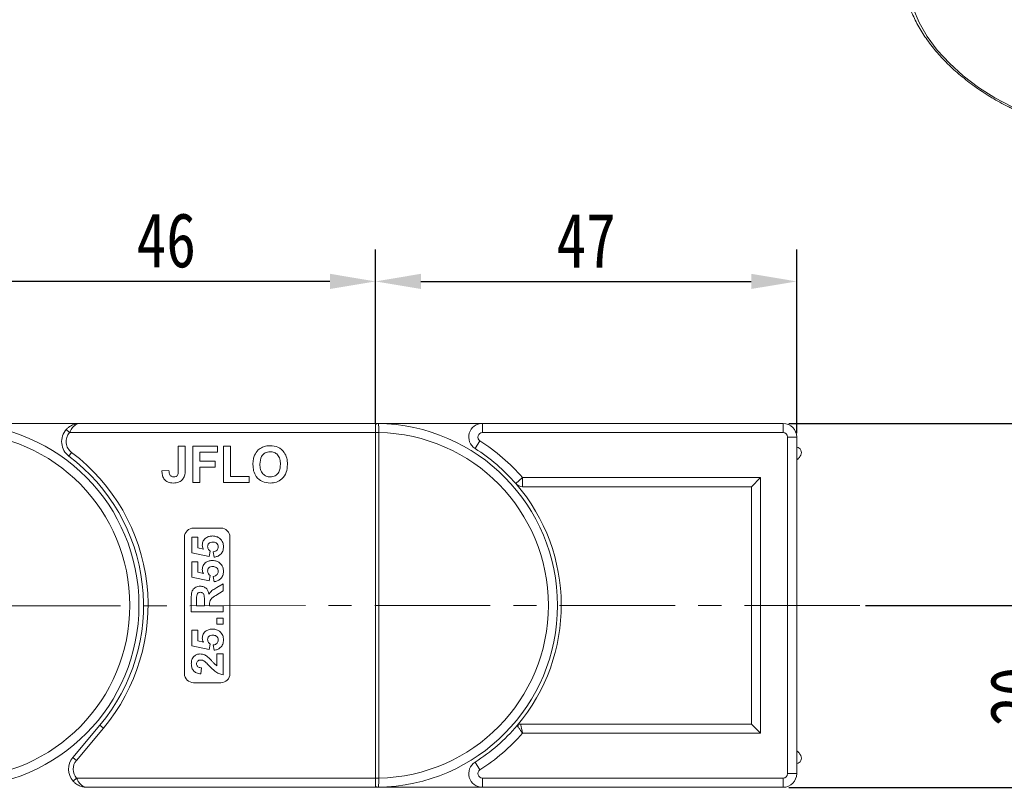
# Model space of a CAD drawing. Header units: millimetres. Extents: x 2548 to 3470, y -441 to 211.
# Tile 21 of 49: x 2977 to 3085, y -31 to 53. Entities that reach past the tile are written whole.
import ezdxf

# ---------------------------------------------------------------- set-up
doc = ezdxf.new("R2010")
doc.units = ezdxf.units.MM
doc.linetypes.add('CENTERX2', pattern=[20.32, 12.7, -2.54, 2.54, -2.54])
doc.styles.get("Standard").update_dxf_attribs({"font": '仿宋_GB2312.ttf', "width": 0.8})
doc.dimstyles.new('副本 ISO-25.1', dxfattribs={"dimtxt": 6, "dimasz": 5, "dimexe": 3.5, "dimexo": 0.625, "dimgap": 1.5, "dimtad": 1, "dimdsep": 46, "dimtxsty": 'Standard', "dimcen": 2.5, "dimadec": 0, "dimazin": 0, "dimtfac": 1, "dimtmove": 0, "dimatfit": 3, "dimfxl": 0, "dimarcsym": 0})

# ---------------------------------------------------------------- blocks, each defined once
blk = doc.blocks.new('*D589')
at = {"color": 0, "lineweight": -2}
for p, q in [((3016.06, 8.89), (3016.06, 27.93)), ((3062.36, 7.76), (3062.36, 27.93)), ((3021.06, 24.43), (3057.36, 24.43))]:
    blk.add_line(p, q, dxfattribs=at)
at = {"color": 0, "lineweight": 9}
for points in [[(3021.06, 25.27), (3021.06, 23.6), (3016.06, 24.43)], [(3057.36, 25.27), (3057.36, 23.6), (3062.36, 24.43)]]:
    blk.add_solid(points, dxfattribs=at)
at = {"layer": 'Defpoints', "color": 0, "lineweight": 9}
for p in [(3062.36, 24.43), (3016.06, 8.26), (3062.36, 7.13)]:
    blk.add_point(p, dxfattribs=at)
at = {"color": 0, "lineweight": 9, "insert": (3039.21, 28.93), "char_height": 6, "attachment_point": 5}
blk.add_mtext('47', dxfattribs=at)
blk = doc.blocks.new('*D590')
at = {"color": 0, "lineweight": -2}
for p, q in [((2970.06, 9.24), (2970.06, 27.93)), ((3016.06, 9.51), (3016.06, 27.93)), ((3011.06, 24.43), (2975.06, 24.43))]:
    blk.add_line(p, q, dxfattribs=at)
at = {"color": 0, "lineweight": 9}
for points in [[(2975.06, 25.27), (2975.06, 23.6), (2970.06, 24.43)], [(3011.06, 25.27), (3011.06, 23.6), (3016.06, 24.43)]]:
    blk.add_solid(points, dxfattribs=at)
at = {"layer": 'Defpoints', "color": 0, "lineweight": 9}
for p in [(2970.06, 24.43), (3016.06, 8.89), (2970.06, 8.61)]:
    blk.add_point(p, dxfattribs=at)
at = {"color": 0, "lineweight": 9, "insert": (2993.06, 28.93), "char_height": 6, "attachment_point": 5}
blk.add_mtext('46', dxfattribs=at)
blk = doc.blocks.new('*D591')
at = {"color": 0, "lineweight": -2}
for p, q in [((3061.49, 8.82), (3116.05, 8.82)), ((3112.55, 3.82), (3112.55, -26.18)), ((3061.49, -31.18), (3116.05, -31.18))]:
    blk.add_line(p, q, dxfattribs=at)
at = {"color": 0, "lineweight": 9}
for points in [[(3111.72, 3.82), (3113.39, 3.82), (3112.55, 8.82)], [(3111.72, -26.18), (3113.39, -26.18), (3112.55, -31.18)]]:
    blk.add_solid(points, dxfattribs=at)
at = {"layer": 'Defpoints', "color": 0, "lineweight": 9}
for p in [(3060.86, 8.82), (3060.86, -31.18), (3112.55, -31.18)]:
    blk.add_point(p, dxfattribs=at)
at = {"color": 0, "lineweight": 9, "insert": (3108.05, -11.18), "char_height": 6, "attachment_point": 5, "rotation": 90}
blk.add_mtext('40', dxfattribs=at)
blk = doc.blocks.new('*D592')
at = {"color": 0, "lineweight": -2}
for p, q in [((3069.94, -11.18), (3094.65, -11.18)), ((3091.15, -16.18), (3091.15, -26.18)), ((3069.94, -31.18), (3094.65, -31.18))]:
    blk.add_line(p, q, dxfattribs=at)
at = {"color": 0, "lineweight": 9}
for points in [[(3090.32, -16.18), (3091.98, -16.18), (3091.15, -11.18)], [(3090.32, -26.18), (3091.98, -26.18), (3091.15, -31.18)]]:
    blk.add_solid(points, dxfattribs=at)
at = {"layer": 'Defpoints', "color": 0, "lineweight": 9}
for p in [(3069.32, -11.18), (3069.32, -31.18), (3091.15, -31.18)]:
    blk.add_point(p, dxfattribs=at)
at = {"color": 0, "lineweight": 9, "insert": (3086.65, -21.18), "char_height": 6, "attachment_point": 5, "rotation": 90}
blk.add_mtext('20', dxfattribs=at)
blk = doc.blocks.new('*D593')
at = {"color": 0, "lineweight": -2}
for p, q in [((3062.99, 8.82), (3431.78, 8.82)), ((3428.28, 3.82), (3428.28, -172.56)), ((3377.57, -177.56), (3431.78, -177.56))]:
    blk.add_line(p, q, dxfattribs=at)
at = {"color": 0, "lineweight": 9}
for points in [[(3427.44, 3.82), (3429.11, 3.82), (3428.28, 8.82)], [(3427.44, -172.56), (3429.11, -172.56), (3428.28, -177.56)]]:
    blk.add_solid(points, dxfattribs=at)
at = {"layer": 'Defpoints', "color": 0, "lineweight": 9}
for p in [(3062.36, 8.82), (3376.94, -177.56), (3428.28, -177.56)]:
    blk.add_point(p, dxfattribs=at)
at = {"color": 0, "lineweight": 9, "insert": (3423.78, -84.37), "char_height": 6, "attachment_point": 5, "rotation": 90}
blk.add_mtext('2R+40', dxfattribs=at)

msp = doc.modelspace()

# ---------------------------------------------------------------- linework, layer by layer
at = {"color": 7, "linetype": 'Continuous', "lineweight": 15}
for p, q in [((2970.062, 8.823), (2983.562, 8.823)), ((3016.062, 8.823), (2983.562, 8.823)), ((3016.062, 8.823), (3027.815, 8.823)), ((3016.062, 8.703), (3016.062, 8.823)), ((3016.062, 7.823), (3016.062, 8.703)), ((3027.815, 8.823), (3027.815, 7.823)), ((3027.815, 8.823), (3060.864, 8.823)), ((3060.864, 8.823), (3060.864, 7.823)), ((2982.071, 8.157), (2982.444, 7.823)), ((2982.444, 7.823), (3016.062, 7.823)), ((3016.062, 7.823), (3016.062, 7.82)), ((3016.062, 7.82), (3016.412, 7.82)), ((3016.062, 7.82), (3016.062, -30.174)), ((3016.412, 7.82), (3016.412, 7.825)), ((3016.412, -30.174), (3016.412, 7.82)), ((3060.864, 7.823), (3027.815, 7.823)), ((3027.547, 6.901), (3027.01, 6.057)), ((3061.364, -29.677), (3061.364, 7.323)), ((3061.364, 7.323), (3062.364, 7.323)), ((3062.364, 7.323), (3062.364, -29.677)), ((2982.362, 5.223), (2982.662, 5.623)), ((2994.383, 6.323), (2995.152, 6.323)), ((2994.383, 3.734), (2994.383, 6.323)), ((2995.152, 6.323), (2995.152, 3.802)), ((2995.972, 2.323), (2995.972, 6.323)), ((2995.972, 6.323), (2998.69, 6.323)), ((2998.69, 5.657), (2996.742, 5.657)), ((2996.742, 5.657), (2996.742, 4.682)), ((2998.69, 6.323), (2998.69, 5.657)), ((2999.357, 2.323), (2999.357, 6.323)), ((2999.357, 6.323), (3000.126, 6.323)), ((3000.126, 6.323), (3000.126, 2.99)), ((2996.742, 4.682), (2998.434, 4.682)), ((2998.434, 4.682), (2998.434, 4.016)), ((3062.72, 5.192), (3062.799, 5.331)), ((2992.588, 3.605), (2993.357, 3.657)), ((2996.742, 4.016), (2996.742, 2.323)), ((2998.434, 4.016), (2996.742, 4.016)), ((2996.742, 2.323), (2995.972, 2.323)), ((3002.177, 2.323), (2999.357, 2.323)), ((3000.126, 2.99), (3002.177, 2.99)), ((3002.177, 2.99), (3002.177, 2.323)), ((3031.479, 2.209), (3032.234, 2.865)), ((3032.234, 1.865), (3032.234, 2.865)), ((3032.234, 2.865), (3058.394, 2.865)), ((3057.394, 1.865), (3058.394, 2.865)), ((3058.394, 2.865), (3058.394, -25.218)), ((3057.394, 1.865), (3032.234, 1.865)), ((3057.394, -24.218), (3057.394, 1.865)), ((2996.062, -2.677), (2999.062, -2.677)), ((2995.062, -18.677), (2995.062, -3.677)), ((2995.857, -5.388), (2995.857, -3.683)), ((2995.857, -3.683), (2996.53, -3.683)), ((2996.53, -3.683), (2996.53, -4.848)), ((3000.062, -3.677), (3000.062, -18.677)), ((2997.793, -5.792), (2995.857, -5.388)), ((2996.53, -4.848), (2997.155, -4.986)), ((2997.876, -5.205), (2997.793, -5.792)), ((2998.311, -5.882), (2998.235, -5.299)), ((2995.857, -8.081), (2995.857, -6.375)), ((2995.857, -6.375), (2996.53, -6.375)), ((2996.53, -6.375), (2996.53, -7.541)), ((2996.53, -7.541), (2997.155, -7.678)), ((2997.793, -8.484), (2995.857, -8.081)), ((2997.876, -7.897), (2997.793, -8.484)), ((2998.311, -8.574), (2998.235, -7.991)), ((2999.312, -9.585), (2998.518, -10.083)), ((2998.619, -9.223), (2999.312, -8.799)), ((2999.312, -8.799), (2999.312, -9.585)), ((2995.812, -11.895), (2995.812, -10.426)), ((2996.395, -10.649), (2996.395, -11.222)), ((2997.248, -11.222), (2997.248, -10.68)), ((2999.312, -11.895), (2995.812, -11.895)), ((2996.395, -11.222), (2997.248, -11.222)), ((2997.831, -11.071), (2997.831, -11.222)), ((2997.831, -11.222), (2999.312, -11.222)), ((2999.312, -11.222), (2999.312, -11.895)), ((2998.639, -13.241), (2998.639, -12.568)), ((2998.639, -12.568), (2999.312, -12.568)), ((2999.312, -12.568), (2999.312, -13.241)), ((2995.857, -15.619), (2995.857, -13.914)), ((2995.857, -13.914), (2996.53, -13.914)), ((2996.53, -13.914), (2996.53, -15.079)), ((2999.312, -13.241), (2998.639, -13.241)), ((2996.53, -15.079), (2997.155, -15.217)), ((2997.793, -16.023), (2995.857, -15.619)), ((2997.876, -15.435), (2997.793, -16.023)), ((2998.311, -16.113), (2998.235, -15.529)), ((2998.639, -16.516), (2999.312, -16.516)), ((2998.639, -17.817), (2998.639, -16.516)), ((2999.312, -16.516), (2999.312, -18.805)), ((2996.934, -18.042), (2996.868, -18.715)), ((2999.062, -19.677), (2996.062, -19.677)), ((2985.766, -24.354), (2982.798, -27.891)), ((2983.181, -28.213), (2986.149, -24.675)), ((2985.766, -24.354), (2986.149, -24.675)), ((3032.005, -24.218), (3057.394, -24.218)), ((3057.394, -24.218), (3058.394, -25.218)), ((3058.394, -25.218), (3032.234, -25.218)), ((2983.181, -28.213), (2982.798, -27.891)), ((3062.799, -27.685), (3062.72, -27.545)), ((3027.01, -28.411), (3027.547, -29.255)), ((2983.212, -30.177), (2982.839, -30.51)), ((3016.062, -30.177), (2983.212, -30.177)), ((3016.062, -30.174), (3016.062, -30.177)), ((3016.062, -30.174), (3016.412, -30.174)), ((3016.062, -30.177), (3016.062, -31.057)), ((3016.412, -30.178), (3016.412, -30.174)), ((3027.815, -30.177), (3027.815, -31.177)), ((3027.815, -30.177), (3060.864, -30.177)), ((3060.864, -30.177), (3060.864, -31.177)), ((3061.364, -29.677), (3062.364, -29.677)), ((2984.33, -31.177), (3016.062, -31.177)), ((3016.062, -31.057), (3016.062, -31.177)), ((3027.815, -31.177), (3016.062, -31.177)), ((3060.864, -31.177), (3027.815, -31.177))]:
    msp.add_line(p, q, dxfattribs=at)
at = {"color": 1, "linetype": 'CENTERX2', "lineweight": 13}
msp.add_line((3069.316, -11.177), (2923.827, -11.253), dxfattribs=at)
at = {"color": 7, "linetype": 'Continuous', "lineweight": 15, "flags": 128}
msp.add_lwpolyline([(3086.033, 43.607), (3084.141, 44.607), (3082.337, 45.756), (3080.659, 47.033), (3079.139, 48.411), (3077.808, 49.864), (3076.692, 51.362), (3075.813, 52.876), (3075.189, 54.375), (3074.833, 55.83), (3074.751, 57.212), (3074.945, 58.493), (3075.411, 59.648), (3076.139, 60.654), (3077.117, 61.49), (3078.323, 62.141), (3079.734, 62.594), (3081.322, 62.838), (3083.055, 62.87), (3084.9, 62.689), (3086.818, 62.298), (3088.773, 61.705), (3090.724, 60.923)], dxfattribs=at)
at = {"color": 7, "linetype": 'Continuous', "lineweight": 15}
for centre, radius, start, end in [((2970.062, -11.177), 20, 270.67353, 89.32647), ((3016.299, 8.527), 0.295, 90.2732, 143.25027), ((3016.062, -11.177), 20, 270.67353, 89.32647), ((3027.815, 7.323), 1.5, 90, 237.57292), ((3060.864, 7.323), 1.5, 0, 90), ((2970.062, -11.177), 19, 271.05551, 88.94449), ((2983.562, 6.823), 2, 138.18969, 233.1301), ((2983.562, 6.823), 1.5, 138.18969, 233.1301), ((3016.324, -9.799), 17.624, 89.71473, 90.8527), ((3016.062, -11.177), 19, 271.05551, 88.94449), ((3027.815, 7.323), 0.5, 90, 237.57292), ((3060.864, 7.323), 0.5, 0, 90), ((3016.062, -11.177), 21.417, 40.96672, 57.57292), ((2970.062, -11.177), 21, 320, 53.1301), ((3016.062, -11.177), 20.417, 40.96672, 57.57292), ((3062.275, 5.625), 0.6, 330.71265, 81.47641), ((2970.062, -11.177), 20.5, 320, 53.1301), ((3061.848, 5.681), 1, 301.07048, 330.71265), ((3032.234, 2.865), 1, 220.96672, 270), ((3016.062, -11.177), 20.417, 319.65499, 40.96672), ((2996.062, -3.677), 1, 90, 180), ((2999.062, -3.677), 1, 0, 90), ((2996.062, -18.677), 1, 180, 270), ((2999.062, -18.677), 1, 270, 0), ((3016.062, -11.177), 20.417, 302.42708, 319.65499), ((3032.005, -24.718), 0.5, 90, 139.65499), ((3032.913, -24.577), 1.2, 162.9785, 180), ((3016.062, -11.177), 21.417, 302.42708, 319.03328), ((2984.33, -29.177), 2, 140, 221.81031), ((3061.848, -28.034), 1, 29.28735, 58.92952), ((3062.275, -27.978), 0.6, 278.52359, 29.28735), ((2984.33, -29.177), 1.5, 140, 221.81031), ((3027.815, -29.677), 1.5, 122.42708, 270), ((3016.325, -12.526), 17.652, 269.14787, 270.28404), ((3027.815, -29.677), 0.5, 122.42708, 270), ((3060.864, -29.677), 0.5, 270, 0), ((3060.864, -29.677), 1.5, 270, 0), ((3016.299, -30.88), 0.295, 216.74973, 269.7268)]:
    msp.add_arc(centre, radius, start, end, dxfattribs=at)
for points, knots in [([(3075.337, 61.036), (3075.19, 60.821), (3074.812, 60.271), (3074.455, 59.244), (3074.246, 58.002), (3074.278, 56.678), (3074.538, 55.294), (3075.029, 53.865), (3075.744, 52.416), (3076.67, 50.97), (3077.791, 49.554), (3079.088, 48.189), (3080.539, 46.896), (3082.12, 45.694), (3083.809, 44.606), (3085.128, 43.875), (3085.877, 43.521), (3086.023, 43.451)], [0, 0, 0, 0, 0.0446285, 0.1143251, 0.1840622, 0.254492, 0.3259363, 0.3982827, 0.471194, 0.5443457, 0.6175043, 0.6905866, 0.7635808, 0.8365028, 0.9093806, 0.9822467, 1, 1, 1, 1]), ([(2983.562, 8.823), (2983.559, 8.823), (2983.548, 8.823), (2983.51, 8.823), (2983.465, 8.821), (2983.207, 8.804), (2982.811, 8.708), (2982.357, 8.445), (2982.15, 8.236), (2982.071, 8.157)], [0, 0, 0, 0, 0.0050875, 0.0203691, 0.0708073, 0.0890863, 0.5003107, 0.809226, 1, 1, 1, 1]), ([(2983.562, 8.823), (2983.56, 8.823), (2983.558, 8.823), (2983.552, 8.823), (2983.544, 8.823), (2983.53, 8.823), (2983.507, 8.821), (2983.48, 8.819), (2983.435, 8.813), (2983.356, 8.798), (2983.19, 8.741), (2983.036, 8.641), (2982.828, 8.451), (2982.637, 8.216), (2982.502, 7.942), (2982.444, 7.823)], [0, 0, 0, 0, 0.0040759, 0.005312, 0.0138325, 0.0234994, 0.0399385, 0.0679586, 0.0859142, 0.1471881, 0.2568342, 0.4847154, 0.5266974, 0.7953711, 1, 1, 1, 1]), ([(3016.297, 8.822), (3016.285, 8.822), (3016.217, 8.823), (3016.132, 8.823), (3016.063, 8.823), (3016.062, 8.823)], [0, 0, 0, 0, 0.1753698, 0.9879129, 1, 1, 1, 1]), ([(3016.412, 7.825), (3016.412, 7.837), (3016.413, 7.961), (3016.415, 8.197), (3016.414, 8.489), (3016.398, 8.702), (3016.366, 8.808), (3016.316, 8.818), (3016.297, 8.822)], [0, 0, 0, 0, 0.0234843, 0.2373073, 0.4510924, 0.6637685, 0.8705553, 1, 1, 1, 1]), ([(3002.766, 5.316), (3002.885, 5.529), (3003.096, 5.909), (3003.471, 6.123), (3003.637, 6.217)], [0, 0, 0, 0, 0.5599557, 1, 1, 1, 1]), ([(3004.489, 5.708), (3004.299, 5.686), (3003.919, 5.642), (3003.411, 5.122), (3003.377, 4.628), (3003.357, 4.326)], [0, 0, 0, 0, 0.2802778, 0.5598769, 1, 1, 1, 1]), ([(3003.637, 6.217), (3003.79, 6.269), (3004.064, 6.362), (3004.352, 6.371), (3004.48, 6.375)], [0, 0, 0, 0, 0.5595644, 1, 1, 1, 1]), ([(3004.48, 6.375), (3004.778, 6.346), (3005.372, 6.29), (3006.035, 5.724), (3006.345, 5.016), (3006.37, 4.551), (3006.383, 4.318)], [0, 0, 0, 0, 0.2798307, 0.5586691, 0.7790056, 1, 1, 1, 1]), ([(3005.613, 4.337), (3005.605, 4.525), (3005.589, 4.9), (3005.347, 5.386), (3004.934, 5.67), (3004.637, 5.695), (3004.489, 5.708)], [0, 0, 0, 0, 0.2810873, 0.5600131, 0.7796914, 1, 1, 1, 1]), ([(3002.588, 4.299), (3002.593, 4.494), (3002.603, 4.843), (3002.716, 5.171), (3002.766, 5.316)], [0, 0, 0, 0, 0.5601708, 1, 1, 1, 1]), ([(3004.489, 2.939), (3004.679, 2.963), (3005.059, 3.012), (3005.558, 3.541), (3005.592, 4.035), (3005.613, 4.337)], [0, 0, 0, 0, 0.2799912, 0.5597684, 1, 1, 1, 1]), ([(2993.823, 2.272), (2993.628, 2.287), (2993.239, 2.316), (2992.795, 2.678), (2992.611, 3.15), (2992.595, 3.453), (2992.588, 3.605)], [0, 0, 0, 0, 0.2802457, 0.5584161, 0.7788266, 1, 1, 1, 1]), ([(2993.357, 3.657), (2993.361, 3.56), (2993.369, 3.388), (2993.433, 3.229), (2993.461, 3.159)], [0, 0, 0, 0, 0.561018, 1, 1, 1, 1]), ([(2993.873, 2.939), (2993.966, 2.945), (2994.105, 2.954), (2994.259, 3.065), (2994.385, 3.315), (2994.384, 3.548), (2994.383, 3.734)], [0, 0, 0, 0, 0.2493961, 0.3744258, 0.4994543, 1, 1, 1, 1]), ([(2995.152, 3.802), (2995.151, 3.658), (2995.149, 3.401), (2995.09, 3.151), (2995.064, 3.041)], [0, 0, 0, 0, 0.56029435, 1, 1, 1, 1]), ([(3004.491, 2.272), (3004.195, 2.299), (3003.604, 2.352), (3002.942, 2.906), (3002.626, 3.606), (3002.6, 4.068), (3002.588, 4.299)], [0, 0, 0, 0, 0.2799425, 0.558704, 0.7790449, 1, 1, 1, 1]), ([(3003.357, 4.326), (3003.366, 4.136), (3003.384, 3.759), (3003.635, 3.277), (3004.043, 2.983), (3004.34, 2.953), (3004.489, 2.939)], [0, 0, 0, 0, 0.2810208, 0.5601162, 0.7799393, 1, 1, 1, 1]), ([(3006.383, 4.318), (3006.363, 4.022), (3006.324, 3.432), (3005.857, 2.715), (3005.186, 2.322), (3004.723, 2.289), (3004.491, 2.272)], [0, 0, 0, 0, 0.280551, 0.5594882, 0.779434, 1, 1, 1, 1]), ([(2993.461, 3.159), (2993.488, 3.122), (2993.542, 3.048), (2993.683, 2.956), (2993.801, 2.945), (2993.873, 2.939)], [0, 0, 0, 0, 0.2806722, 0.5608436, 1, 1, 1, 1]), ([(2995.064, 3.041), (2995.002, 2.908), (2994.876, 2.642), (2994.435, 2.32), (2994.055, 2.29), (2993.823, 2.272)], [0, 0, 0, 0, 0.28012164, 0.5603549, 1, 1, 1, 1]), ([(2997.024, -4.554), (2997.045, -4.395), (2997.089, -4.078), (2997.412, -3.746), (2997.784, -3.571), (2998.033, -3.556), (2998.158, -3.549)], [0, 0, 0, 0, 0.27900691, 0.55861939, 0.77907354, 1, 1, 1, 1]), ([(2998.173, -4.222), (2998.093, -4.226), (2997.934, -4.233), (2997.734, -4.348), (2997.622, -4.527), (2997.612, -4.652), (2997.607, -4.714)], [0, 0, 0, 0, 0.28089762, 0.55946036, 0.77949703, 1, 1, 1, 1]), ([(2998.158, -3.549), (2998.309, -3.561), (2998.58, -3.585), (2998.807, -3.732), (2998.907, -3.797)], [0, 0, 0, 0, 0.5595341, 1, 1, 1, 1]), ([(2998.774, -4.764), (2998.764, -4.679), (2998.744, -4.508), (2998.581, -4.316), (2998.374, -4.232), (2998.24, -4.225), (2998.173, -4.222)], [0, 0, 0, 0, 0.2795727, 0.5586639, 0.7789233, 1, 1, 1, 1]), ([(2998.907, -3.797), (2999.054, -3.944), (2999.317, -4.206), (2999.345, -4.574), (2999.357, -4.736)], [0, 0, 0, 0, 0.5583531, 1, 1, 1, 1]), ([(2997.155, -4.986), (2997.114, -4.91), (2997.04, -4.774), (2997.029, -4.621), (2997.024, -4.554)], [0, 0, 0, 0, 0.5598879, 1, 1, 1, 1]), ([(2997.607, -4.714), (2997.612, -4.769), (2997.621, -4.877), (2997.71, -5.053), (2997.813, -5.147), (2997.876, -5.205)], [0, 0, 0, 0, 0.2799631, 0.5600652, 1, 1, 1, 1]), ([(2998.235, -5.299), (2998.312, -5.284), (2998.465, -5.254), (2998.641, -5.118), (2998.755, -4.948), (2998.767, -4.825), (2998.774, -4.764)], [0, 0, 0, 0, 0.28029954, 0.55996113, 0.78004238, 1, 1, 1, 1]), ([(2999.357, -4.736), (2999.343, -4.897), (2999.316, -5.219), (2999.04, -5.594), (2998.683, -5.812), (2998.435, -5.859), (2998.311, -5.882)], [0, 0, 0, 0, 0.2799484, 0.5590305, 0.7793307, 1, 1, 1, 1]), ([(2997.024, -7.246), (2997.045, -7.088), (2997.089, -6.77), (2997.412, -6.439), (2997.784, -6.264), (2998.033, -6.248), (2998.158, -6.241)], [0, 0, 0, 0, 0.2790069, 0.5586194, 0.7790735, 1, 1, 1, 1]), ([(2998.158, -6.241), (2998.309, -6.254), (2998.58, -6.277), (2998.807, -6.424), (2998.907, -6.489)], [0, 0, 0, 0, 0.5595341, 1, 1, 1, 1]), ([(2998.907, -6.489), (2999.054, -6.636), (2999.317, -6.899), (2999.345, -7.266), (2999.357, -7.429)], [0, 0, 0, 0, 0.5583531, 1, 1, 1, 1]), ([(2997.155, -7.678), (2997.114, -7.602), (2997.04, -7.467), (2997.029, -7.314), (2997.024, -7.246)], [0, 0, 0, 0, 0.5598879, 1, 1, 1, 1]), ([(2998.173, -6.914), (2998.093, -6.918), (2997.934, -6.926), (2997.734, -7.04), (2997.622, -7.219), (2997.612, -7.344), (2997.607, -7.407)], [0, 0, 0, 0, 0.2808976, 0.5594604, 0.779497, 1, 1, 1, 1]), ([(2997.607, -7.407), (2997.612, -7.461), (2997.621, -7.569), (2997.71, -7.745), (2997.813, -7.839), (2997.876, -7.897)], [0, 0, 0, 0, 0.2799631, 0.5600652, 1, 1, 1, 1]), ([(2998.774, -7.457), (2998.764, -7.371), (2998.744, -7.2), (2998.581, -7.008), (2998.374, -6.924), (2998.24, -6.917), (2998.173, -6.914)], [0, 0, 0, 0, 0.2795727, 0.5586639, 0.7789233, 1, 1, 1, 1]), ([(2998.235, -7.991), (2998.312, -7.976), (2998.465, -7.946), (2998.641, -7.81), (2998.755, -7.64), (2998.767, -7.518), (2998.774, -7.457)], [0, 0, 0, 0, 0.28029954, 0.55996113, 0.78004238, 1, 1, 1, 1]), ([(2999.357, -7.429), (2999.343, -7.59), (2999.316, -7.912), (2999.04, -8.286), (2998.683, -8.505), (2998.435, -8.551), (2998.311, -8.574)], [0, 0, 0, 0, 0.2799484, 0.5590305, 0.7793307, 1, 1, 1, 1]), ([(2995.812, -10.426), (2995.815, -10.267), (2995.82, -9.95), (2995.903, -9.545), (2996.112, -9.298), (2996.38, -9.115), (2996.621, -9.087), (2996.782, -9.068)], [0, 0, 0, 0, 0.2511432, 0.5005272, 0.6257353, 0.7510496, 1, 1, 1, 1]), ([(2996.782, -9.068), (2996.917, -9.079), (2997.186, -9.103), (2997.506, -9.33), (2997.682, -9.634), (2997.723, -9.842), (2997.744, -9.946)], [0, 0, 0, 0, 0.2799536, 0.5589329, 0.7791735, 1, 1, 1, 1]), ([(2997.744, -9.946), (2997.82, -9.839), (2997.945, -9.663), (2998.187, -9.483), (2998.4, -9.348), (2998.546, -9.265), (2998.619, -9.223)], [0, 0, 0, 0, 0.3395791, 0.5595909, 0.7797866, 1, 1, 1, 1]), ([(2996.407, -10.115), (2996.402, -10.214), (2996.395, -10.393), (2996.395, -10.571), (2996.395, -10.649)], [0, 0, 0, 0, 0.5599213, 1, 1, 1, 1]), ([(2996.813, -9.741), (2996.755, -9.746), (2996.641, -9.755), (2996.468, -9.882), (2996.43, -10.027), (2996.407, -10.115)], [0, 0, 0, 0, 0.2811289, 0.561183, 1, 1, 1, 1]), ([(2997.248, -10.68), (2997.255, -10.481), (2997.263, -10.234), (2997.186, -9.945), (2997.094, -9.825), (2996.961, -9.751), (2996.862, -9.744), (2996.813, -9.741)], [0, 0, 0, 0, 0.5009624, 0.6257853, 0.7504363, 0.8750317, 1, 1, 1, 1]), ([(2998.518, -10.083), (2998.305, -10.209), (2998.01, -10.384), (2997.828, -10.787), (2997.83, -10.976), (2997.831, -11.071)], [0, 0, 0, 0, 0.5610215, 0.7792953, 1, 1, 1, 1]), ([(2997.024, -14.785), (2997.045, -14.626), (2997.089, -14.308), (2997.412, -13.977), (2997.784, -13.802), (2998.033, -13.787), (2998.158, -13.779)], [0, 0, 0, 0, 0.2790069, 0.5586194, 0.7790735, 1, 1, 1, 1]), ([(2998.158, -13.779), (2998.309, -13.792), (2998.58, -13.815), (2998.807, -13.963), (2998.907, -14.027)], [0, 0, 0, 0, 0.5595341, 1, 1, 1, 1]), ([(2998.907, -14.027), (2999.054, -14.174), (2999.317, -14.437), (2999.345, -14.805), (2999.357, -14.967)], [0, 0, 0, 0, 0.5583531, 1, 1, 1, 1]), ([(2997.155, -15.217), (2997.114, -15.141), (2997.04, -15.005), (2997.029, -14.852), (2997.024, -14.785)], [0, 0, 0, 0, 0.55988791, 1, 1, 1, 1]), ([(2998.173, -14.452), (2998.093, -14.456), (2997.934, -14.464), (2997.734, -14.579), (2997.622, -14.757), (2997.612, -14.883), (2997.607, -14.945)], [0, 0, 0, 0, 0.2808976, 0.5594604, 0.779497, 1, 1, 1, 1]), ([(2997.607, -14.945), (2997.612, -14.999), (2997.621, -15.107), (2997.71, -15.284), (2997.813, -15.378), (2997.876, -15.435)], [0, 0, 0, 0, 0.2799631, 0.5600652, 1, 1, 1, 1]), ([(2998.774, -14.995), (2998.764, -14.909), (2998.744, -14.738), (2998.581, -14.546), (2998.374, -14.462), (2998.24, -14.456), (2998.173, -14.452)], [0, 0, 0, 0, 0.2795727, 0.5586639, 0.7789233, 1, 1, 1, 1]), ([(2998.235, -15.529), (2998.312, -15.514), (2998.465, -15.485), (2998.641, -15.349), (2998.755, -15.179), (2998.767, -15.056), (2998.774, -14.995)], [0, 0, 0, 0, 0.2802995, 0.5599611, 0.7800424, 1, 1, 1, 1]), ([(2999.357, -14.967), (2999.343, -15.128), (2999.316, -15.45), (2999.04, -15.825), (2998.683, -16.043), (2998.435, -16.089), (2998.311, -16.113)], [0, 0, 0, 0, 0.2799484, 0.5590305, 0.7793307, 1, 1, 1, 1]), ([(2995.812, -17.591), (2995.822, -17.439), (2995.842, -17.137), (2996.077, -16.771), (2996.408, -16.549), (2996.645, -16.527), (2996.764, -16.516)], [0, 0, 0, 0, 0.2805682, 0.5597501, 0.7797946, 1, 1, 1, 1]), ([(2996.855, -17.19), (2996.789, -17.193), (2996.657, -17.2), (2996.494, -17.299), (2996.406, -17.449), (2996.399, -17.553), (2996.395, -17.605)], [0, 0, 0, 0, 0.2806635, 0.5594614, 0.7793655, 1, 1, 1, 1]), ([(2996.764, -16.516), (2996.944, -16.54), (2997.266, -16.581), (2997.527, -16.772), (2997.642, -16.856)], [0, 0, 0, 0, 0.558458, 1, 1, 1, 1]), ([(2997.259, -17.323), (2997.189, -17.282), (2997.063, -17.209), (2996.918, -17.195), (2996.855, -17.19)], [0, 0, 0, 0, 0.5601166, 1, 1, 1, 1]), ([(2997.642, -16.856), (2997.758, -16.963), (2997.948, -17.139), (2998.188, -17.408), (2998.39, -17.639), (2998.556, -17.758), (2998.639, -17.817)], [0, 0, 0, 0, 0.3399849, 0.5601859, 0.7803799, 1, 1, 1, 1]), ([(2996.868, -18.715), (2996.707, -18.691), (2996.387, -18.643), (2996.016, -18.354), (2995.837, -17.971), (2995.82, -17.717), (2995.812, -17.591)], [0, 0, 0, 0, 0.2807519, 0.5589701, 0.7792745, 1, 1, 1, 1]), ([(2996.395, -17.605), (2996.399, -17.654), (2996.405, -17.751), (2996.479, -17.883), (2996.651, -18.014), (2996.817, -18.031), (2996.934, -18.042)], [0, 0, 0, 0, 0.18723614, 0.37408386, 0.56069641, 1, 1, 1, 1]), ([(2997.824, -17.858), (2997.724, -17.753), (2997.545, -17.564), (2997.347, -17.396), (2997.259, -17.323)], [0, 0, 0, 0, 0.5602349, 1, 1, 1, 1]), ([(2999.312, -18.805), (2999.146, -18.772), (2998.813, -18.706), (2998.309, -18.358), (2998.008, -18.048), (2997.824, -17.858)], [0, 0, 0, 0, 0.2795508, 0.5593318, 1, 1, 1, 1]), ([(3032.234, -25.218), (3032.233, -25.217), (3032.158, -25.114), (3032.006, -24.908), (3031.829, -24.669), (3031.704, -24.503), (3031.635, -24.41), (3031.627, -24.4), (3031.623, -24.395)], [0, 0, 0, 0, 0.00432285, 0.24113593, 0.4802145, 0.65075734, 0.84718886, 1, 1, 1, 1]), ([(3032.005, -24.218), (3032.006, -24.224), (3032.009, -24.237), (3032.035, -24.35), (3032.082, -24.552), (3032.148, -24.843), (3032.205, -25.092), (3032.234, -25.216), (3032.234, -25.218)], [0, 0, 0, 0, 0.1527745, 0.3491889, 0.5197523, 0.7588764, 0.9956783, 1, 1, 1, 1]), ([(2983.212, -30.177), (2983.24, -30.236), (2983.296, -30.355), (2983.402, -30.539), (2983.53, -30.723), (2983.647, -30.851), (2983.804, -30.994), (2983.958, -31.094), (2984.124, -31.151), (2984.203, -31.167), (2984.248, -31.172), (2984.275, -31.175), (2984.297, -31.176), (2984.312, -31.177), (2984.32, -31.177), (2984.326, -31.177), (2984.328, -31.177), (2984.33, -31.177)], [0, 0, 0, 0, 0.1010295, 0.2049461, 0.3371683, 0.4742971, 0.5161999, 0.7436507, 0.8530899, 0.914248, 0.9321698, 0.9601369, 0.976545, 0.9861936, 0.994698, 0.9959318, 1, 1, 1, 1]), ([(3016.297, -31.175), (3016.309, -31.174), (3016.345, -31.17), (3016.382, -31.12), (3016.407, -30.984), (3016.414, -30.754), (3016.414, -30.471), (3016.413, -30.269), (3016.412, -30.178)], [0, 0, 0, 0, 0.0736104, 0.2252813, 0.4127189, 0.6160541, 0.826783, 1, 1, 1, 1]), ([(2984.33, -31.177), (2984.327, -31.177), (2984.316, -31.177), (2984.278, -31.176), (2984.233, -31.175), (2983.975, -31.158), (2983.579, -31.061), (2983.125, -30.799), (2982.918, -30.59), (2982.839, -30.51)], [0, 0, 0, 0, 0.0050875, 0.0203691, 0.0708073, 0.0890863, 0.5003107, 0.809226, 1, 1, 1, 1]), ([(3016.062, -31.177), (3016.063, -31.177), (3016.132, -31.177), (3016.217, -31.176), (3016.285, -31.175), (3016.297, -31.175)], [0, 0, 0, 0, 0.0120871, 0.8246302, 1, 1, 1, 1])]:
    msp.add_open_spline(points, degree=3, knots=knots, dxfattribs=at)

# ---------------------------------------------------------------- dimensions: what is measured, and where the dimension line sits
at = {"color": 5, "lineweight": 9}
dim = msp.add_linear_dim(base=(2970.062, 24.433), p1=(3016.062, 8.888), p2=(2970.062, 8.615), dimstyle='副本 ISO-25.1', dxfattribs=at)
dim.commit()
dim.dimension.update_dxf_attribs({"geometry": '*D590', "text_midpoint": (2993.062, 28.933)})
dim = msp.add_linear_dim(base=(3062.364, 24.433), p1=(3016.062, 8.263), p2=(3062.364, 7.134), text='47', dimstyle='副本 ISO-25.1', dxfattribs=at)
dim.commit()
dim.dimension.update_dxf_attribs({"geometry": '*D589', "text_midpoint": (3039.213, 28.933)})
for base, p1, p2, picture, middle in [((3112.552, -31.177), (3060.864, 8.823), (3060.864, -31.177), '*D591', (3108.052, -11.177)), ((3091.15, -31.177), (3069.316, -11.177), (3069.316, -31.177), '*D592', (3086.65, -21.177))]:
    dim = msp.add_linear_dim(base=base, p1=p1, p2=p2, angle=90, dimstyle='副本 ISO-25.1', dxfattribs=at)
    dim.commit()
    dim.dimension.update_dxf_attribs({"geometry": picture, "text_midpoint": middle})
dim = msp.add_linear_dim(base=(3428.276, -177.563), p1=(3062.364, 8.823), p2=(3376.942, -177.563), angle=90, text='2R+40', dimstyle='副本 ISO-25.1', dxfattribs=at)
dim.commit()
dim.dimension.update_dxf_attribs({"geometry": '*D593', "text_midpoint": (3423.776, -84.37)})

doc.saveas('drawing.dxf')
